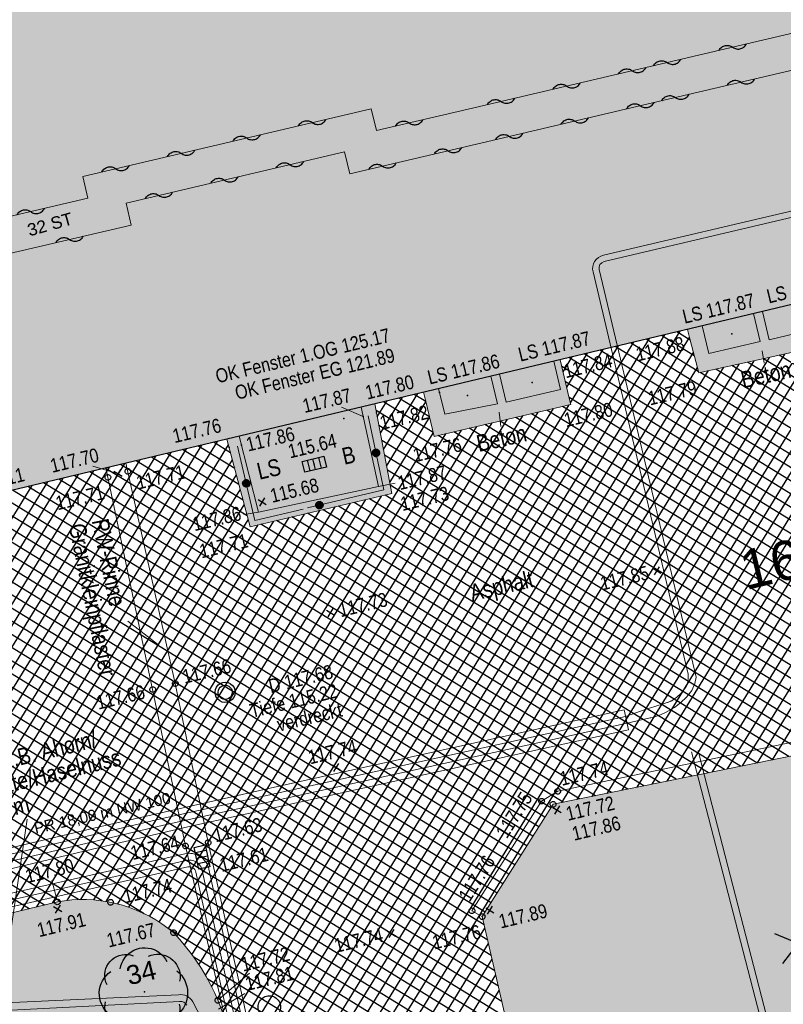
# Model space of a CAD drawing. Header units: metres. Extents: x 311004 to 311786, y 5688269 to 5688759.
# Tile 68 of 96: x 311209 to 311226, y 5688469 to 5688491. Entities that reach past the tile are written whole.
import ezdxf

# ---------------------------------------------------------------- set-up
doc = ezdxf.new("R2010")
doc.units = ezdxf.units.M
for name, pattern in [('2.1440', [1.75, 1.75, 0]), ('2.35', [0]), ('2.611', [0]), ('2.7', [0]), ('2.8', [0])]:
    doc.linetypes.add(name, pattern=pattern)
doc.layers.get('0').update_dxf_attribs({"color": 1, "linetype": 'CONTINUOUS'})
for name, color, linetype in [('Bewuchs_Bäume', 92, 'CONTINUOUS'), ('Bewuchs_Sträucher_ Gebüsch', 1, 'CONTINUOUS'), ('Dächer', 7, 'CONTINUOUS'), ('Einläufe', 161, 'CONTINUOUS'), ('Fernwärme', 202, 'CONTINUOUS'), ('Flurstücke_Grenzpunkte', 51, 'CONTINUOUS'), ('Gebäude', 7, 'CONTINUOUS'), ('Gelände', 92, 'CONTINUOUS'), ('Leitplanken-Geländer', 202, 'CONTINUOUS'), ('Mauern', 32, 'CONTINUOUS'), ('Nummerierung Pflanzen', 7, 'CONTINUOUS'), ('Oberflächen', 7, 'CONTINUOUS'), ('Schraffuren', 7, 'CONTINUOUS'), ('Schächte undefiniert', 7, 'CONTINUOUS'), ('Straße', 7, 'CONTINUOUS'), ('Stromversorgung', 1, 'CONTINUOUS')]:
    doc.layers.add(name, color=color, linetype=linetype)
doc.styles.add('Beschriftung Elektroleitung', font='Arial.ttf', dxfattribs={"width": 0.97})
doc.styles.add('Fernwärme', font='Arial.ttf')
doc.styles.add('Geländehöhe', font='Arial Narrow.ttf')
doc.styles.add('K 10 700 - Flurstücksnummer', font='Arial.ttf')
doc.styles.add('Oberflächenmaterial', font='Arial Narrow.ttf')
doc.styles.add('Sachdaten Baum', font='Arial.ttf')

# ---------------------------------------------------------------- blocks, each defined once
blk = doc.blocks.new('Grenzpunkt')
at = {"color": 0, "lineweight": -2}
blk.add_lwpolyline([(0.433013, -0.25, -0.5773502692), (-0.433013, -0.25, -0.5773502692), (0, 0.5, -0.5773502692)], format="xyb", close=True, dxfattribs=at)
blk = doc.blocks.new('S2.100')
at = {"color": 0, "lineweight": -2}
for points in [[(-0.5, 0.5), (0.5, -0.5)], [(0.5, 0.5), (-0.5, -0.5)]]:
    blk.add_lwpolyline(points, dxfattribs=at)
blk = doc.blocks.new('Einlauf mittig')
at = {"color": 0, "lineweight": -2}
blk.add_lwpolyline([(-0.5, 0.25), (0.5, 0.25), (0.5, -0.25), (-0.5, -0.25)], close=True, dxfattribs=at)
for points in [[(-0.25, 0.25), (-0.25, -0.25)], [(0, -0.25), (0, 0.25)], [(0.25, 0.25), (0.25, -0.25)]]:
    blk.add_lwpolyline(points, dxfattribs=at)
blk.add_point((0, 0), dxfattribs=at)
blk = doc.blocks.new('S2.16')
at = {"color": 0, "lineweight": -2}
for points in [[(0.433013, -0.25, -0.577350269), (-0.433013, -0.25, -0.577350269), (0, 0.5, -0.577350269)], [(0.303109, -0.175, -0.577350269), (-0.303109, -0.175, -0.577350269), (0, 0.35, -0.577350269)]]:
    blk.add_lwpolyline(points, format="xyb", close=True, dxfattribs=at)
blk = doc.blocks.new('Einlauf', base_point=(0, 0.25))
at = {"color": 0, "lineweight": -2}
blk.add_lwpolyline([(-0.5, 0.25), (0.5, 0.25), (0.5, -0.25), (-0.5, -0.25)], close=True, dxfattribs=at)
for points in [[(-0.25, -0.25), (-0.25, 0.25)], [(0, 0.25), (0, -0.25)], [(0.25, 0.25), (0.25, -0.25)]]:
    blk.add_lwpolyline(points, dxfattribs=at)
blk.add_point((0, 0), dxfattribs=at)
blk = doc.blocks.new('S2.17')
at = {"color": 0, "lineweight": -2}
for points in [[(0, 0.375), (0, 0), (0.245, -0.28)], [(0, 0), (0.335, 0.17)], [(-0.23, -0.295), (0, 0), (-0.35, 0.145)]]:
    blk.add_lwpolyline(points, dxfattribs=at)
blk = doc.blocks.new('S2.74', base_point=(0.010657, 0.01036))
at = {"color": 0, "lineweight": -2}
for points in [[(-0.25874, 0.264508), (-0.252041, 0.297084), (-0.241452, 0.328611), (-0.227128, 0.358626), (-0.209278, 0.386688), (-0.188166, 0.412385), (-0.164101, 0.43534), (-0.137436, 0.455216), (-0.108564, 0.471722), (-0.077906, 0.484614), (-0.045914, 0.493704), (-0.013059, 0.498858), (0.02018, 0.5), (0.053312, 0.497114), (0.085852, 0.490242), (0.117322, 0.479484), (0.14726, 0.465001), (0.175226, 0.447002), (0.20081, 0.425754), (0.223637, 0.401566), (0.24337, 0.374796), (0.259722, 0.345835)], [(-0.406145, 0.086604), (-0.41839, 0.115211), (-0.426729, 0.145191), (-0.431012, 0.176012), (-0.431165, 0.20713), (-0.427184, 0.237992), (-0.41914, 0.268052), (-0.407176, 0.296778), (-0.391504, 0.32366), (-0.3724, 0.348224), (-0.350203, 0.370033), (-0.325307, 0.388701), (-0.298153, 0.403898), (-0.26922, 0.415354), (-0.239024, 0.422868), (-0.208096, 0.426304), (-0.176986, 0.425604), (-0.146245, 0.420778), (-0.116416, 0.411914)], [(0.056404, 0.40683), (0.086648, 0.418137), (0.118101, 0.425436), (0.150234, 0.428604), (0.182507, 0.427589), (0.214377, 0.422407), (0.24531, 0.413146), (0.274784, 0.399962), (0.302304, 0.383074), (0.327409, 0.362769), (0.349676, 0.339386), (0.368731, 0.31332), (0.384254, 0.285007), (0.395984, 0.254924), (0.403722, 0.223576), (0.407342, 0.191492), (0.406779, 0.159208), (0.402045, 0.127268)], [(-0.38073, -0.238705), (-0.40627, -0.215832), (-0.428982, -0.19015), (-0.448559, -0.162004), (-0.464736, -0.131776), (-0.477294, -0.099874), (-0.486062, -0.06673), (-0.490925, -0.032792), (-0.491814, 0.001482), (-0.488718, 0.035626), (-0.481678, 0.06918), (-0.470792, 0.10169), (-0.456204, 0.132717), (-0.438112, 0.16184), (-0.416762, 0.188666), (-0.392442, 0.212832), (-0.365482, 0.23401)], [(0.371547, 0.244176), (0.39805, 0.220802), (0.42177, 0.194608), (0.442408, 0.165924), (0.459704, 0.135109), (0.473442, 0.102551), (0.483449, 0.06866), (0.489598, 0.033862), (0.491814, -0.001406), (0.490066, -0.0367), (0.484379, -0.071577), (0.474822, -0.105598), (0.461518, -0.138334), (0.444631, -0.169376), (0.424375, -0.198332), (0.401005, -0.224838), (0.374814, -0.248561), (0.346132, -0.269203)], [(-0.091002, -0.396276), (-0.121614, -0.405814), (-0.153197, -0.41134), (-0.185229, -0.412764), (-0.217178, -0.410059), (-0.248514, -0.403274), (-0.27872, -0.392518), (-0.307294, -0.377971), (-0.333761, -0.359874), (-0.357685, -0.338526), (-0.378668, -0.314283), (-0.396362, -0.287544), (-0.410476, -0.258754), (-0.420772, -0.22839), (-0.427084, -0.196954), (-0.429304, -0.164968), (-0.427397, -0.132961), (-0.421394, -0.101465)], [(0.396962, -0.12688), (0.403056, -0.158524), (0.404926, -0.190696), (0.40254, -0.222833), (0.395939, -0.254376), (0.385239, -0.284773), (0.370626, -0.313495), (0.352355, -0.340041), (0.330744, -0.363946), (0.306172, -0.384796), (0.279066, -0.402225), (0.2499, -0.41593), (0.219182, -0.42567), (0.187447, -0.431278), (0.15525, -0.432654), (0.123154, -0.429776), (0.091716, -0.422692), (0.061486, -0.411526)], [(0.269888, -0.345447), (0.248705, -0.374914), (0.224464, -0.401921), (0.197446, -0.42615), (0.16797, -0.44732), (0.13638, -0.465183), (0.103044, -0.479528), (0.068355, -0.490188), (0.032716, -0.497039), (-0.003453, -0.5), (-0.03973, -0.499037), (-0.075692, -0.49416), (-0.110917, -0.485428), (-0.144992, -0.472943), (-0.177519, -0.45685), (-0.208118, -0.437336), (-0.236429, -0.414632), (-0.262122, -0.389002), (-0.284897, -0.360748), (-0.304486, -0.330198)]]:
    blk.add_lwpolyline(points, dxfattribs=at)
blk.add_point((0.010657, 0.01036), dxfattribs=at)
blk = doc.blocks.new('Grenzpunkt mit Abmarkung')
at = {"color": 0, "lineweight": -2}
blk.add_lwpolyline([(0.433013, -0.25, -0.577350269), (-0.433013, -0.25, -0.577350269), (0, 0.5, -0.577350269)], format="xyb", close=True, dxfattribs=at)
blk = doc.blocks.new('O517')
at = {"layer": 'Flurstücke_Grenzpunkte', "color": 7, "lineweight": 35, "insert": (311226.712781, 5688478.969442), "char_height": 0.875, "attachment_point": 5, "rotation": 13.4999787, "line_spacing_factor": 0.84, "style": 'K 10 700 - Flurstücksnummer'}
blk.add_mtext('1662', dxfattribs=at)
blk = doc.blocks.new('*X72')
at = {"color": 7, "linetype": '2.611', "lineweight": 25, "true_color": 0xffe5e5}
for p, q in [((311222.06977, 5688473.643458), (311229.187924, 5688485.231656)), ((311222.404936, 5688473.711456), (311229.531575, 5688485.313467)), ((311222.740102, 5688473.779455), (311229.875225, 5688485.395279)), ((311223.075268, 5688473.847453), (311230.114158, 5688485.306611)), ((311226.091763, 5688474.459437), (311232.683133, 5688485.190043)), ((311221.399438, 5688473.507462), (311228.500622, 5688485.068033)), ((311221.734604, 5688473.57546), (311228.844273, 5688485.149845)), ((311223.410434, 5688473.915451), (311230.197737, 5688484.965031)), ((311225.421431, 5688474.32344), (311231.999825, 5688485.032921)), ((311225.756597, 5688474.391439), (311232.341479, 5688485.111482)), ((311224.415932, 5688474.119446), (311230.974862, 5688484.797238)), ((311224.751098, 5688474.187444), (311231.316516, 5688484.875799)), ((311225.086265, 5688474.255442), (311231.65817, 5688484.95436)), ((311223.7456, 5688473.983449), (311230.291553, 5688484.640116)), ((311224.080766, 5688474.051448), (311230.633207, 5688484.718677)), ((311214.022532, 5688468.185048), (311223.689521, 5688483.922693)), ((311214.092341, 5688467.821051), (311224.033172, 5688484.004505)), ((311214.167041, 5688467.465017), (311224.24153, 5688483.866063)), ((311224.346945, 5688483.456747), (311223.61664, 5688483.905343)), ((311224.257185, 5688483.80528), (311223.960872, 5688483.987293)), ((311213.722101, 5688469.128887), (311222.658567, 5688483.677257)), ((311213.83676, 5688468.837905), (311223.002218, 5688483.759069)), ((311213.937743, 5688468.524658), (311223.345869, 5688483.840881)), ((311214.914045, 5688463.904674), (311227.038397, 5688483.642853)), ((311214.988745, 5688463.54864), (311227.377296, 5688483.716929)), ((311248.456297, 5688467.76717), (311222.583945, 5688483.659492)), ((311248.377196, 5688468.109156), (311222.928177, 5688483.741443)), ((311224.436704, 5688483.108214), (311223.272409, 5688483.823393)), ((311214.241742, 5688467.108982), (311224.328203, 5688483.52952)), ((311214.764644, 5688464.616743), (311226.3606, 5688483.494703)), ((311214.839345, 5688464.260708), (311226.699498, 5688483.568778)), ((311221.422891, 5688483.098539), (311221.627613, 5688483.431821)), ((311221.50484, 5688482.754305), (311221.971264, 5688483.513633)), ((311221.586789, 5688482.410072), (311222.314916, 5688483.595445)), ((311248.614499, 5688467.083198), (311221.895482, 5688483.495592)), ((311248.535398, 5688467.425184), (311222.239713, 5688483.577542)), ((311247.90259, 5688470.161072), (311226.239001, 5688483.468125)), ((311214.540543, 5688465.684845), (311225.343903, 5688483.272478)), ((311214.615243, 5688465.328811), (311225.682802, 5688483.346553)), ((311214.689944, 5688464.972777), (311226.021701, 5688483.420628)), ((311248.772701, 5688466.399226), (311221.394854, 5688483.216312)), ((311248.6936, 5688466.741212), (311221.55125, 5688483.413642)), ((311248.139893, 5688469.135114), (311225.182137, 5688483.23712)), ((311248.060792, 5688469.4771), (311225.534425, 5688483.314122)), ((311247.981691, 5688469.819086), (311225.886713, 5688483.391123)), ((311214.316442, 5688466.752948), (311224.414875, 5688483.192975)), ((311214.391142, 5688466.396914), (311224.666106, 5688483.124328)), ((311214.465843, 5688466.04088), (311225.005004, 5688483.198403)), ((311248.298095, 5688468.451142), (311224.477561, 5688483.083117)), ((311248.218994, 5688468.793128), (311224.829849, 5688483.160119)), ((311248.851802, 5688466.05724), (311221.476664, 5688482.872662)), ((311217.424179, 5688481.365171), (311218.191124, 5688482.61374)), ((311218.367924, 5688482.435053), (311218.108894, 5688482.594164)), ((311213.59556, 5688469.400526), (311221.557332, 5688482.362116)), ((311217.286249, 5688482.095914), (311217.50382, 5688482.450115)), ((311217.355214, 5688481.730542), (311217.847472, 5688482.531927)), ((311218.528296, 5688481.749748), (311217.420433, 5688482.430263)), ((311217.493144, 5688480.999799), (311218.36981, 5688482.426993)), ((311218.44811, 5688482.0924), (311217.764664, 5688482.512213)), ((311249.010004, 5688465.373267), (311221.409109, 5688482.327363)), ((311248.930903, 5688465.715254), (311221.558474, 5688482.529012)), ((311213.156399, 5688470.118516), (311220.529042, 5688482.121017)), ((311213.311818, 5688469.89389), (311220.871806, 5688482.201384)), ((311213.458464, 5688469.654982), (311221.214569, 5688482.28175)), ((311246.28387, 5688464.407241), (311217.259908, 5688482.235469)), ((311248.705049, 5688464.973794), (311220.717725, 5688482.165257)), ((311249.050931, 5688465.05473), (311221.063417, 5688482.24631)), ((311212.821537, 5688470.528658), (311219.843516, 5688481.960285)), ((311212.992813, 5688470.329846), (311220.186279, 5688482.040651)), ((311246.231404, 5688464.146072), (311217.32255, 5688481.903593)), ((311217.562109, 5688480.634428), (311218.45075, 5688482.081117)), ((311247.667401, 5688464.730986), (311219.680648, 5688481.922098)), ((311248.013283, 5688464.811922), (311220.02634, 5688482.003151)), ((311248.359166, 5688464.892858), (311220.372032, 5688482.084204)), ((311211.987346, 5688471.081192), (311218.53169, 5688481.735241)), ((311212.213176, 5688470.971193), (311218.815226, 5688481.719186)), ((311212.428521, 5688470.844126), (311219.15799, 5688481.799553)), ((311212.633427, 5688470.700064), (311219.500753, 5688481.879919)), ((311246.629753, 5688464.488178), (311218.643571, 5688481.678939)), ((311246.975636, 5688464.569114), (311218.989263, 5688481.759992)), ((311247.321518, 5688464.65005), (311219.334955, 5688481.841045)), ((311206.613366, 5688470.452432), (311213.380018, 5688481.468393)), ((311206.954186, 5688470.529634), (311213.723668, 5688481.550202)), ((311207.295005, 5688470.606836), (311213.969251, 5688481.472361)), ((311214.016653, 5688481.293691), (311213.633863, 5688481.528823)), ((311246.201931, 5688463.870778), (311217.385193, 5688481.571716)), ((311205.931728, 5688470.298029), (311212.692718, 5688481.304773)), ((311206.272547, 5688470.375231), (311213.036368, 5688481.386583)), ((311214.295639, 5688480.242129), (311212.601162, 5688481.282977)), ((311214.202644, 5688480.59265), (311212.945396, 5688481.364926)), ((311214.109649, 5688480.94317), (311213.28963, 5688481.446874)), ((311227.891696, 5688474.824606), (311217.447835, 5688481.23984)), ((311204.909269, 5688470.066424), (311211.661768, 5688481.059343)), ((311205.250089, 5688470.143626), (311212.005418, 5688481.141153)), ((311205.590908, 5688470.220827), (311212.349068, 5688481.222963)), ((311207.636019, 5688470.684354), (311214.05775, 5688481.13879)), ((311223.22398, 5688473.877623), (311211.568461, 5688481.03713)), ((311223.583035, 5688473.950468), (311211.912695, 5688481.119079)), ((311214.388635, 5688479.891608), (311212.256928, 5688481.201028)), ((311203.886811, 5688469.834819), (311210.630817, 5688480.813913)), ((311204.227631, 5688469.91202), (311210.974468, 5688480.895723)), ((311204.56845, 5688469.989222), (311211.318118, 5688480.977533)), ((311207.980555, 5688470.767607), (311214.146248, 5688480.805219)), ((311222.146815, 5688473.659089), (311210.53576, 5688480.791283)), ((311222.50587, 5688473.731934), (311210.879994, 5688480.873232)), ((311222.864925, 5688473.804779), (311211.224227, 5688480.955181)), ((311227.532641, 5688474.751761), (311217.510478, 5688480.907964)), ((311203.201758, 5688469.674857), (311209.943517, 5688480.650293)), ((311203.545657, 5688469.757073), (311210.287167, 5688480.732103)), ((311221.428705, 5688473.513399), (311209.847292, 5688480.627385)), ((311221.78776, 5688473.586244), (311210.191526, 5688480.709334)), ((311227.173586, 5688474.678916), (311217.57312, 5688480.576087)), ((311202.85786, 5688469.592642), (311209.599867, 5688480.568483)), ((311208.325092, 5688470.85086), (311214.234746, 5688480.471648)), ((311220.88512, 5688472.967108), (311208.814591, 5688480.381538)), ((311221.018372, 5688473.178655), (311209.158825, 5688480.463487)), ((311221.151625, 5688473.390201), (311209.503059, 5688480.545436)), ((311220.485364, 5688472.33247), (311207.78189, 5688480.135692)), ((311220.618616, 5688472.544016), (311208.126124, 5688480.217641)), ((311220.751868, 5688472.755562), (311208.470357, 5688480.29959)), ((311208.669628, 5688470.934112), (311214.323245, 5688480.138077)), ((311211.243229, 5688471.30272), (311216.691039, 5688480.171634)), ((311211.502998, 5688471.247974), (311217.03357, 5688480.251624)), ((311211.750781, 5688471.173714), (311217.376102, 5688480.331613)), ((311226.09642, 5688474.460382), (311216.768991, 5688480.189838)), ((311226.455476, 5688474.533227), (311217.115068, 5688480.270655)), ((311226.814531, 5688474.606071), (311217.461144, 5688480.351472)), ((311220.21886, 5688471.909377), (311207.093423, 5688479.971794)), ((311220.352112, 5688472.120924), (311207.437656, 5688480.053743)), ((311210.377462, 5688471.326204), (311215.663444, 5688479.931667)), ((311210.68259, 5688471.345303), (311216.005975, 5688480.011656)), ((311210.970326, 5688471.336084), (311216.348507, 5688480.091645)), ((311225.019255, 5688474.241847), (311215.730762, 5688479.947387)), ((311225.37831, 5688474.314692), (311216.076838, 5688480.028204)), ((311225.737365, 5688474.387537), (311216.422915, 5688480.109021)), ((311219.819103, 5688471.274739), (311206.060721, 5688479.725947)), ((311219.952355, 5688471.486285), (311206.404955, 5688479.807896)), ((311220.085607, 5688471.697831), (311206.749189, 5688479.889845)), ((311209.014164, 5688471.017365), (311214.411743, 5688479.804506)), ((311209.703237, 5688471.183871), (311214.978381, 5688479.771689)), ((311210.047773, 5688471.267123), (311215.320912, 5688479.851678)), ((311223.94209, 5688474.023313), (311214.692532, 5688479.704936)), ((311224.301145, 5688474.096158), (311215.038609, 5688479.785753)), ((311224.6602, 5688474.169003), (311215.384685, 5688479.86657)), ((311219.666315, 5688470.781795), (311205.372254, 5688479.562049)), ((311219.685851, 5688471.063192), (311205.716488, 5688479.643998)), ((311209.358701, 5688471.100618), (311214.635849, 5688479.6917)), ((311219.745285, 5688470.439889), (311205.243117, 5688479.347975)), ((311219.824256, 5688470.097983), (311205.333606, 5688478.998994)), ((311219.903226, 5688469.756078), (311205.424094, 5688478.650013)), ((311219.982196, 5688469.414172), (311205.514583, 5688478.301032)), ((311220.061166, 5688469.072266), (311205.593386, 5688477.959229)), ((311220.140137, 5688468.73036), (311205.670502, 5688477.618462)), ((311220.219107, 5688468.388455), (311205.747618, 5688477.277696)), ((311220.298077, 5688468.046549), (311205.824734, 5688476.936929)), ((311220.377047, 5688467.704643), (311205.90185, 5688476.596162)), ((311220.613958, 5688466.678926), (311205.04741, 5688476.240817)), ((311220.534988, 5688467.020832), (311205.401461, 5688476.316736)), ((311220.456018, 5688467.362737), (311205.755511, 5688476.392655)), ((311212.095295, 5688471.031398), (311203.985259, 5688476.01306)), ((311220.771899, 5688465.995114), (311204.33931, 5688476.088979)), ((311220.692929, 5688466.33702), (311204.69336, 5688476.164898)), ((311210.218131, 5688471.30427), (311202.923108, 5688475.785303)), ((311210.630835, 5688471.344161), (311203.277159, 5688475.861222)), ((311211.153782, 5688471.316333), (311203.631209, 5688475.937141)), ((311209.527845, 5688471.141489), (311202.215008, 5688475.633465)), ((311209.870641, 5688471.224322), (311202.569058, 5688475.709384)), ((311215.063446, 5688463.192606), (311219.682399, 5688470.71216)), ((311220.850869, 5688465.653209), (311212.628162, 5688470.70408)), ((311215.138146, 5688462.836571), (311219.762574, 5688470.365038)), ((311220.929839, 5688465.311303), (311213.198294, 5688470.060473)), ((311215.212846, 5688462.480537), (311219.842749, 5688470.017917)), ((311215.287547, 5688462.124503), (311219.922924, 5688469.670795)), ((311221.00881, 5688464.969397), (311213.499783, 5688469.581884)), ((311215.362247, 5688461.768469), (311220.003099, 5688469.323673)), ((311221.08778, 5688464.627492), (311213.708456, 5688469.160307))]:
    blk.add_line(p, q, dxfattribs=at)
blk = doc.blocks.new('S2.15')
at = {"color": 0, "lineweight": -2}
blk.add_lwpolyline([(0.433013, -0.25, -0.5773502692), (-0.433013, -0.25, -0.5773502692), (0, 0.5, -0.5773502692)], format="xyb", close=True, dxfattribs=at)
for points in [[(0.285, -0.4), (0.345, -0.35), (-0.355, -0.35), (-0.4, -0.3), (0.395, -0.3), (0.425, -0.25), (-0.43, -0.25), (-0.455, -0.2), (0.46, -0.2), (0.475, -0.15), (-0.475, -0.15), (-0.49, -0.1), (0.485, -0.1), (0.495, -0.05), (-0.5, -0.05), (-0.5, 0), (0.5, 0), (0.495, 0.05), (-0.5, 0.05), (-0.485, 0.1), (0.49, 0.1), (0.475, 0.15), (-0.475, 0.15), (-0.455, 0.2), (0.455, 0.2), (0.43, 0.25), (-0.43, 0.25), (-0.4, 0.3), (0.395, 0.3), (0.36, 0.35), (-0.355, 0.35), (-0.295, 0.4), (0.3, 0.4), (0.22, 0.45), (-0.215, 0.45)], [(0.285, -0.4), (-0.29, -0.4), (-0.205, -0.45), (0.2, -0.45)]]:
    blk.add_lwpolyline(points, dxfattribs=at)
blk = doc.blocks.new('Welle')
at = {"color": 0, "lineweight": -2}
blk.add_lwpolyline([(-0.5, 0), (-0.474045, 0.027768), (-0.445026, 0.052315), (-0.413339, 0.073306), (-0.379418, 0.090455), (-0.343727, 0.103526), (-0.306754, 0.11234), (-0.269004, 0.116778), (-0.230996, 0.116778), (-0.193246, 0.11234), (-0.156273, 0.103526), (-0.120582, 0.090455), (-0.086661, 0.073306), (-0.054974, 0.052315), (-0.025955, 0.027768), (0, 0), (0.025955, -0.027768), (0.054974, -0.052315), (0.086661, -0.073306), (0.120582, -0.090455), (0.156273, -0.103526), (0.193246, -0.11234), (0.230996, -0.116778), (0.269004, -0.116778), (0.306754, -0.11234), (0.343727, -0.103526), (0.379418, -0.090455), (0.413339, -0.073306), (0.445026, -0.052315), (0.474045, -0.027768), (0.5, 0)], dxfattribs=at)

msp = doc.modelspace()

# ---------------------------------------------------------------- hatches: boundary and pattern name
at = {"layer": 'Gebäude', "lineweight": 25, "true_color": 0xa6a6a6}
msp.add_hatch(color=253, dxfattribs=at).paths.add_polyline_path([(311243.568, 5688488.655), (311205.036, 5688479.482), (311201.496, 5688494.465), (311240.105, 5688503.492), (311242.793, 5688491.944)], flags=0)
at = {"layer": 'Mauern', "lineweight": 13}
msp.add_hatch(color=9, dxfattribs=at).paths.add_polyline_path([(311217.231624, 5688482.385313), (311217.609, 5688480.386), (311214.453, 5688479.649), (311213.935237, 5688481.600569), (311214.207151, 5688481.665301), (311214.636, 5688479.976), (311217.316, 5688480.544), (311216.927455, 5688482.312902)], flags=0)
at = {"layer": 'Schraffuren', "lineweight": 25, "true_color": 0xffe5e5}
for points in [[(311227.247339, 5688484.76967), (311227.492, 5688483.742), (311224.445, 5688483.076), (311224.257, 5688483.806), (311224.195897, 5688484.043245)], [(311221.358785, 5688483.367822), (311221.596045, 5688482.371193), (311218.55, 5688481.657), (311218.367, 5688482.439), (311218.318196, 5688482.643992)], [(311216.927455, 5688482.312902), (311217.316, 5688480.544), (311214.636, 5688479.976), (311214.207151, 5688481.665301)]]:
    msp.add_hatch(color=7, dxfattribs=at).paths.add_polyline_path(points, flags=0)
at = {"layer": 'Schraffuren', "lineweight": 25, "true_color": 0xf0fff0}
for points in [[(311234.008, 5688457.524), (311234.127662, 5688457.546522), (311236.177, 5688448.456), (311234.591, 5688445.973), (311232.996, 5688445.698), (311228.99, 5688444.839, -0.093681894), (311226.596, 5688444.697, -0.207248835), (311225.355, 5688445.861), (311223.725, 5688453.166), (311222.003, 5688460.665), (311219.624, 5688470.965), (311221.2, 5688473.467), (311227.938, 5688474.834), (311230.542, 5688473.236), (311232.398, 5688465.169), (311232.535153, 5688464.565448), (311232.41, 5688464.516), (311231.309, 5688464.081), (311232.956, 5688457.326)], [(311186.9, 5688465.84), (311187.01, 5688465.876), (311191.022, 5688466.805), (311192.168, 5688461.986), (311191.968, 5688461.607), (311192.743, 5688458.262), (311197.929, 5688459.484), (311197.183, 5688462.878), (311197.11, 5688463.163), (311200.857, 5688464.068), (311204.738, 5688464.942), (311203.583, 5688469.766), (311207.618, 5688470.68), (311210.159, 5688471.294, -0.223761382), (311212.747, 5688470.609, -0.15176893), (311214.072, 5688467.918), (311215.804, 5688459.663), (311215.55, 5688460.139), (311213.822, 5688459.786), (311214.023, 5688458.693), (311215.758, 5688459.049), (311215.55, 5688460.139), (311215.804, 5688459.663), (311217.346, 5688452.434), (311217.629, 5688452.454), (311218.679, 5688446.271, -0.143446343), (311218.297, 5688443.964, -0.387981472), (311214.44, 5688442.797, -0.032876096), (311207.564, 5688446.036), (311203.64, 5688448.503), (311199.021, 5688451.523), (311194.615, 5688454.583), (311191.975, 5688456.567), (311189.867, 5688458.623, -0.108334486), (311187.588, 5688462.991)]]:
    msp.add_hatch(color=7, dxfattribs=at).paths.add_polyline_path(points, flags=0)

# ---------------------------------------------------------------- linework, layer by layer
at = {"layer": 'Dächer', "color": 7, "true_color": 0xffffff}
for p in [(311218.674, 5688482.637, 125.17), (311216.544, 5688482.061, 121.889)]:
    msp.add_point(p, dxfattribs=at)
at = {"layer": 'Fernwärme', "lineweight": 18}
for p, q in [((311223.012, 5688489.815), (311228.464, 5688491.092)), ((311223.012, 5688489.815), (311228.464, 5688491.092)), ((311223.195, 5688489.037), (311229.427, 5688490.496)), ((311223.195, 5688489.037), (311229.427, 5688490.496)), ((311219.313, 5688488.949), (311223.012, 5688489.815)), ((311219.313, 5688488.949), (311223.012, 5688489.815)), ((311210.727, 5688487.451), (311217.153, 5688488.957)), ((311210.727, 5688487.451), (311217.153, 5688488.957)), ((311217.153, 5688488.957), (311217.267, 5688488.47)), ((311217.153, 5688488.957), (311217.267, 5688488.47)), ((311217.267, 5688488.47), (311219.313, 5688488.949)), ((311217.267, 5688488.47), (311219.313, 5688488.949)), ((311219.495, 5688488.17), (311223.195, 5688489.037)), ((311219.495, 5688488.17), (311223.195, 5688489.037)), ((311216.672, 5688487.509), (311219.495, 5688488.17)), ((311216.672, 5688487.509), (311219.495, 5688488.17)), ((311211.69, 5688486.855), (311216.557, 5688487.996)), ((311211.69, 5688486.855), (311216.557, 5688487.996)), ((311216.557, 5688487.996), (311216.672, 5688487.509)), ((311216.557, 5688487.996), (311216.672, 5688487.509)), ((311210.841, 5688486.964), (311210.727, 5688487.451)), ((311210.841, 5688486.964), (311210.727, 5688487.451)), ((311207.375, 5688486.152), (311210.841, 5688486.964)), ((311207.375, 5688486.152), (311210.841, 5688486.964)), ((311211.804, 5688486.368), (311211.69, 5688486.855)), ((311211.804, 5688486.368), (311211.69, 5688486.855)), ((311206.779, 5688485.192), (311211.804, 5688486.368)), ((311206.779, 5688485.192), (311211.804, 5688486.368))]:
    msp.add_line(p, q, dxfattribs=at)
at = {"layer": 'Gebäude', "color": 7, "linetype": '2.7', "lineweight": 25}
msp.add_line((311243.568, 5688488.655), (311205.036, 5688479.482, 117.938), dxfattribs=at)
at = {"layer": 'Gelände', "color": 7, "linetype": 'Continuous', "lineweight": 18}
for p, q in [((311216.487739, 5688482.30814, 117.868), (311216.974, 5688482.101, 117.868)), ((311210.947914, 5688480.996043, 117.698), (311211.511, 5688480.829, 117.698)), ((311217.685993, 5688480.619044, 117.869), (311217.316, 5688480.544, 117.869)), ((311214.315592, 5688479.92278, 117.864), (311214.636, 5688479.976, 117.864)), ((311210.039354, 5688471.771455, 117.797), (311210.143808, 5688471.354623, 117.797)), ((311214.441116, 5688469.709497, 117.72), (311213.78137, 5688469.141763, 117.72)), ((311214.33713, 5688469.254487, 117.813), (311213.746, 5688468.902, 117.813))]:
    msp.add_line(p, q, dxfattribs=at)
at = {"layer": 'Leitplanken-Geländer', "color": 7, "linetype": '2.1440', "lineweight": 18}
for p, q in [((311217.082, 5688482.12, 117.864), (311217.433, 5688480.47, 117.864)), ((311214.558, 5688479.788, 117.862), (311214.175, 5688481.44, 117.865)), ((311217.433, 5688480.47, 117.864), (311214.558, 5688479.788, 117.862))]:
    msp.add_line(p, q, dxfattribs=at)
at = {"layer": 'Mauern', "color": 7, "linetype": '2.8', "lineweight": 13}
for p, q in [((311217.609, 5688480.386, 117.729), (311217.231624, 5688482.385313)), ((311216.927455, 5688482.312902), (311217.316, 5688480.544, 117.869)), ((311213.935237, 5688481.600569), (311214.453, 5688479.649, 117.706)), ((311214.636, 5688479.976, 117.864), (311214.207151, 5688481.665301)), ((311214.453, 5688479.649, 117.706), (311217.609, 5688480.386, 117.729)), ((311217.316, 5688480.544, 117.869), (311214.636, 5688479.976, 117.864))]:
    msp.add_line(p, q, dxfattribs=at)
at = {"layer": 'Mauern', "color": 7, "true_color": 0xffffff}
for p in [(311217.27, 5688482.182, 117.797), (311216.974, 5688482.101, 117.868), (311214.258, 5688481.465, 117.857), (311213.985, 5688481.413, 117.756)]:
    msp.add_point(p, dxfattribs=at)
at = {"layer": 'Oberflächen', "color": 7, "linetype": 'Continuous', "lineweight": 18}
for p, q in [((311225.905155, 5688483.289409), (311225.85614, 5688483.562942)), ((311220.034917, 5688481.878583), (311220.002144, 5688482.203577)), ((311211.730558, 5688477.544113), (311212.391603, 5688477.034391)), ((311209.490009, 5688473.139889), (311209.019422, 5688469.946041))]:
    msp.add_line(p, q, dxfattribs=at)
at = {"layer": 'Schächte undefiniert', "color": 7, "linetype": '2.8', "lineweight": 13}
for p, q in [((311225.817, 5688483.77, 117.842), (311225.668501, 5688484.393814)), ((311226.014, 5688483.813, 117.84), (311225.864623, 5688484.440506)), ((311224.669, 5688483.51, 117.872), (311224.523495, 5688484.12123)), ((311227.203, 5688484.094, 117.827), (311226.014, 5688483.813, 117.84)), ((311224.257, 5688483.806, 117.876), (311224.195897, 5688484.043245)), ((311224.257, 5688483.806, 117.876), (311224.445, 5688483.076, 117.794)), ((311224.445, 5688483.076, 117.794), (311227.492, 5688483.742, 117.768)), ((311225.817, 5688483.77, 117.842), (311224.669, 5688483.51, 117.872)), ((311221.366, 5688482.702, 117.871), (311221.215598, 5688483.333741)), ((311221.563, 5688482.51, 117.795), (311221.358785, 5688483.367822)), ((311219.96, 5688482.386, 117.862), (311219.813814, 5688483.000031)), ((311220.159, 5688482.419, 117.858), (311220.009593, 5688483.046637)), ((311218.367, 5688482.439, 117.817), (311218.318196, 5688482.643992)), ((311218.788, 5688482.153, 117.848), (311218.652185, 5688482.7235)), ((311220.159, 5688482.419, 117.858), (311221.366, 5688482.702, 117.871)), ((311218.55, 5688481.657, 117.763), (311218.367, 5688482.439, 117.817)), ((311218.55, 5688481.657, 117.763), (311221.596045, 5688482.371193)), ((311218.788, 5688482.153, 117.848), (311219.96, 5688482.386, 117.862)), ((311221.563, 5688482.51, 117.795), (311221.596045, 5688482.371193))]:
    msp.add_line(p, q, dxfattribs=at)
at = {"layer": 'Schächte undefiniert', "color": 7, "true_color": 0xffffff}
for p in [(311225.182, 5688483.943, 117.869), (311221.475, 5688483.153, 117.839), (311220.732, 5688482.857, 117.873), (311219.294, 5688482.571, 117.861)]:
    msp.add_point(p, dxfattribs=at)
at = {"layer": 'Straße', "color": 7, "linetype": '2.35', "lineweight": 18}
for p, q in [((311211.687951, 5688481.065576), (311212.786, 5688476.155, 117.657)), ((311212.282, 5688476.023, 117.665), (311211.241463, 5688480.959284)), ((311213.013, 5688472.539, 117.642), (311212.282, 5688476.023, 117.665)), ((311212.786, 5688476.155, 117.657), (311213.518, 5688472.614, 117.628)), ((311221.304, 5688473.757, 117.735), (311227.842, 5688475.123, 117.754)), ((311221.2, 5688473.467, 117.721), (311227.938, 5688474.834, 117.709)), ((311220.945, 5688473.537, 117.749), (311221.304, 5688473.757, 117.735)), ((311219.395, 5688471.096, 117.76), (311220.945, 5688473.537, 117.749)), ((311221.2, 5688473.467, 117.721), (311219.624, 5688470.965, 117.758)), ((311213.013, 5688472.539, 117.642), (311214.072, 5688467.918, 117.751)), ((311213.518, 5688472.614, 117.628), (311214.417, 5688468.554, 117.714)), ((311207.618, 5688470.68, 117.932), (311210.159, 5688471.294, 117.797)), ((311219.395, 5688471.096, 117.76), (311219.624, 5688470.965, 117.758)), ((311222.003, 5688460.665, 117.862), (311219.624, 5688470.965, 117.758))]:
    msp.add_line(p, q, dxfattribs=at)
for points in [[(311210.159, 5688471.294, 117.797), (311210.319699, 5688471.319212, 117.789588), (311210.481487, 5688471.336071, 117.782176), (311210.643931, 5688471.34453, 117.774765), (311210.806596, 5688471.344568, 117.767353), (311210.969044, 5688471.336184, 117.759941), (311211.13084, 5688471.319401, 117.752529), (311211.291551, 5688471.294264, 117.745118), (311211.450744, 5688471.26084, 117.737706), (311211.607993, 5688471.219218, 117.730294), (311211.762877, 5688471.169512, 117.722882), (311211.91498, 5688471.111853, 117.715471), (311212.063893, 5688471.046396, 117.708059), (311212.209217, 5688470.973318, 117.700647), (311212.350564, 5688470.892813, 117.693235), (311212.487552, 5688470.805099, 117.685824), (311212.619816, 5688470.71041, 117.678412), (311212.747, 5688470.609, 117.671)], [(311212.747, 5688470.609, 117.671), (311212.883691, 5688470.458904, 117.676333), (311213.014246, 5688470.30344, 117.681667), (311213.138452, 5688470.142859, 117.687), (311213.25611, 5688469.97742, 117.692333), (311213.36703, 5688469.80739, 117.697667), (311213.471033, 5688469.633044, 117.703), (311213.567952, 5688469.454662, 117.708333), (311213.657629, 5688469.272532, 117.713667), (311213.739921, 5688469.086948, 117.719), (311213.814695, 5688468.898209, 117.724333), (311213.881829, 5688468.70662, 117.729667), (311213.941217, 5688468.512489, 117.735), (311213.992761, 5688468.316131, 117.740333), (311214.036379, 5688468.117861, 117.745667), (311214.072, 5688467.918, 117.751)]]:
    msp.add_polyline3d(points, dxfattribs=at)
at = {"layer": 'Stromversorgung', "color": 134, "linetype": '2.8', "lineweight": 13}
for p, q in [((311239.873, 5688489.835), (311222.322, 5688485.693)), ((311239.907, 5688489.688), (311222.337, 5688485.554)), ((311222.091, 5688485.325), (311224.197, 5688476.428)), ((311222.228, 5688485.375), (311224.389, 5688476.3)), ((311224.197, 5688476.428), (311224.20112, 5688476.41043)), ((311224.20112, 5688476.41043), (311224.204076, 5688476.392601)), ((311224.200733, 5688476.19204), (311224.196518, 5688476.174186)), ((311224.203769, 5688476.21011), (311224.200733, 5688476.19204)), ((311224.206819, 5688476.228259), (311224.203769, 5688476.21011)), ((311224.204076, 5688476.392601), (311224.207052, 5688476.374655)), ((311224.208666, 5688476.246545), (311224.206819, 5688476.228259)), ((311224.207052, 5688476.374655), (311224.208835, 5688476.356524)), ((311224.210518, 5688476.264872), (311224.208666, 5688476.246545)), ((311224.208835, 5688476.356524), (311224.210627, 5688476.338312)), ((311224.211154, 5688476.283254), (311224.210518, 5688476.264872)), ((311224.210627, 5688476.338312), (311224.211208, 5688476.319995)), ((311224.21179, 5688476.301637), (311224.211154, 5688476.283254)), ((311224.211208, 5688476.319995), (311224.21179, 5688476.301637)), ((311224.389, 5688476.3), (311224.358, 5688476.155)), ((311224.116, 5688476.022), (311224.062, 5688475.952)), ((311224.121461, 5688476.028702), (311224.116, 5688476.022)), ((311224.126675, 5688476.035568), (311224.121461, 5688476.028702)), ((311224.131897, 5688476.042445), (311224.126675, 5688476.035568)), ((311224.136867, 5688476.049481), (311224.131897, 5688476.042445)), ((311224.141841, 5688476.056524), (311224.136867, 5688476.049481)), ((311224.146558, 5688476.063719), (311224.141841, 5688476.056524)), ((311224.151277, 5688476.070917), (311224.146558, 5688476.063719)), ((311224.155733, 5688476.078259), (311224.151277, 5688476.070917)), ((311224.160188, 5688476.085602), (311224.155733, 5688476.078259)), ((311224.164376, 5688476.093081), (311224.160188, 5688476.085602)), ((311224.168562, 5688476.100557), (311224.164376, 5688476.093081)), ((311224.172476, 5688476.108161), (311224.168562, 5688476.100557)), ((311224.176386, 5688476.115758), (311224.172476, 5688476.108161)), ((311224.29, 5688475.999), (311224.173, 5688475.851)), ((311224.18002, 5688476.123476), (311224.176386, 5688476.115758)), ((311224.183649, 5688476.131181), (311224.18002, 5688476.123476)), ((311224.187, 5688476.139), (311224.183649, 5688476.131181)), ((311224.192332, 5688476.156449), (311224.187, 5688476.139)), ((311224.196518, 5688476.174186), (311224.192332, 5688476.156449)), ((311224.358, 5688476.155), (311224.29, 5688475.999)), ((311223.787635, 5688475.748423), (311223.776158, 5688475.743787)), ((311223.799135, 5688475.753068), (311223.787635, 5688475.748423)), ((311223.810405, 5688475.758229), (311223.799135, 5688475.753068)), ((311223.821687, 5688475.763395), (311223.810405, 5688475.758229)), ((311223.832715, 5688475.769066), (311223.821687, 5688475.763395)), ((311223.843743, 5688475.774737), (311223.832715, 5688475.769066)), ((311223.854494, 5688475.780903), (311223.843743, 5688475.774737)), ((311223.865233, 5688475.787062), (311223.854494, 5688475.780903)), ((311223.875675, 5688475.793701), (311223.865233, 5688475.787062)), ((311223.886095, 5688475.800326), (311223.875675, 5688475.793701)), ((311223.896196, 5688475.807416), (311223.886095, 5688475.800326)), ((311223.906267, 5688475.814484), (311223.896196, 5688475.807416)), ((311223.916, 5688475.822), (311223.906267, 5688475.814484)), ((311223.947, 5688475.847), (311223.916, 5688475.822)), ((311224.062, 5688475.952), (311223.947, 5688475.847)), ((311224.173, 5688475.851), (311224.045, 5688475.732)), ((311223.274, 5688475.584), (311222.818, 5688475.421)), ((311223.466, 5688475.645), (311223.274, 5688475.584)), ((311223.698, 5688475.719), (311223.466, 5688475.645)), ((311223.741, 5688475.732), (311223.698, 5688475.719)), ((311223.905, 5688475.624), (311223.702, 5688475.508)), ((311223.752828, 5688475.735573), (311223.741, 5688475.732)), ((311223.764475, 5688475.739674), (311223.752828, 5688475.735573)), ((311223.776158, 5688475.743787), (311223.764475, 5688475.739674)), ((311224.045, 5688475.732), (311223.905, 5688475.624)), ((311222.818, 5688475.421), (311212.493, 5688473.152)), ((311223.365, 5688475.39), (311222.85, 5688475.274)), ((311223.376, 5688475.393), (311223.365, 5688475.39)), ((311223.431, 5688475.41), (311223.376, 5688475.393)), ((311223.504, 5688475.43), (311223.431, 5688475.41)), ((311223.594, 5688475.461), (311223.504, 5688475.43)), ((311223.702, 5688475.508), (311223.594, 5688475.461)), ((311222.85, 5688475.274), (311212.526, 5688473.005)), ((311224.43, 5688474.669), (311224.517, 5688474.333)), ((311224.285, 5688474.632), (311228.456, 5688458.503)), ((311224.517, 5688474.333), (311228.602, 5688458.539)), ((311212.493, 5688473.152), (311204.993, 5688471.381)), ((311212.526, 5688473.005), (311205.052, 5688471.24)), ((311194.38, 5688468.157), (311212.996, 5688472.365)), ((311194.412, 5688468.011), (311213.029, 5688472.218)), ((311194.444, 5688467.865), (311213.062, 5688472.073)), ((311213.029, 5688472.218), (311213.055834, 5688472.224027)), ((311213.055834, 5688472.224027), (311213.083343, 5688472.225051)), ((311213.083343, 5688472.225051), (311213.112526, 5688472.226137)), ((311213.112526, 5688472.226137), (311213.141397, 5688472.221559)), ((311213.141397, 5688472.221559), (311213.171489, 5688472.216787)), ((311213.171489, 5688472.216787), (311213.200034, 5688472.206057)), ((311213.200034, 5688472.206057), (311213.229196, 5688472.195095)), ((311213.229196, 5688472.195095), (311213.255512, 5688472.178383)), ((311213.255512, 5688472.178383), (311213.281827, 5688472.16167)), ((311213.281827, 5688472.16167), (311213.304171, 5688472.13992)), ((311213.304171, 5688472.13992), (311213.326042, 5688472.11863)), ((311213.326042, 5688472.11863), (311213.3432, 5688472.093394)), ((311213.3432, 5688472.093394), (311213.359662, 5688472.069182)), ((311213.359662, 5688472.069182), (311213.371148, 5688472.042267)), ((311213.371148, 5688472.042267), (311213.381974, 5688472.016896)), ((311213.536, 5688472.022), (311215.045, 5688465.19)), ((311213.242, 5688471.959), (311214.751, 5688465.125)), ((311213.381974, 5688472.016896), (311213.388, 5688471.99)), ((311213.388, 5688471.99), (311214.898, 5688465.158)), ((311212.86, 5688469.226), (311202.787, 5688468.752)), ((311202.723, 5688468.566), (311212.879, 5688469.072)), ((311214.103, 5688467.291), (311213.174, 5688469.069))]:
    msp.add_line(p, q, dxfattribs=at)
at = {"layer": 'Stromversorgung', "color": 7, "linetype": '2.8', "lineweight": 13}
for p, q in [((311215.131, 5688473.882), (311222.784, 5688475.572)), ((311222.784, 5688475.572), (311222.883, 5688475.126)), ((311222.883, 5688475.126), (311216.7, 5688473.766)), ((311211.253, 5688473.006), (311215.131, 5688473.882)), ((311216.7, 5688473.766), (311213.068, 5688472.966)), ((311205.064, 5688471.534), (311211.253, 5688473.006)), ((311213.068, 5688472.966), (311210.975, 5688472.477)), ((311210.975, 5688472.477), (311205.174, 5688471.085))]:
    msp.add_line(p, q, dxfattribs=at)
at = {"layer": 'Stromversorgung', "color": 134, "linetype": '2.8', "lineweight": 13}
for centre, radius, start, end in [((311222.382378, 5688485.398599), 0.300529, 101.5898603, 194.175725), ((311222.373903, 5688485.408841), 0.149776, 104.2637744, 193.0585322), ((311213.09561, 5688471.925247), 0.450893, 12.3908874, 102.7628963), ((311213.095285, 5688471.926449), 0.150283, 12.509196, 102.7959169), ((311212.9082, 5688468.929899), 0.299998, 27.6243038, 99.2455939), ((311212.910364, 5688468.924827), 0.150478, 27.367098, 102.0301447)]:
    msp.add_arc(centre, radius, start, end, dxfattribs=at)

# ---------------------------------------------------------------- block references
at = {"layer": 'Bewuchs_Bäume', "color": 94, "true_color": 0x009900, "xscale": 2, "yscale": 2}
msp.add_blockref('S2.74', (311212.099, 5688469.293, 117.784), dxfattribs=at)
at = {"layer": 'Bewuchs_Sträucher_ Gebüsch', "color": 94, "true_color": 0x009900, "xscale": 1.5, "yscale": 1.5}
msp.add_blockref('S2.17', (311226.663, 5688470.366, 117.863), dxfattribs=at)
at = {"layer": 'Einläufe', "color": 160, "true_color": 0x3354ff, "xscale": 0.5, "yscale": 0.5}
for name, p, rotation in [('Einlauf', (311215.912, 5688480.92, 115.637), 193.600021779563), ('Einlauf mittig', (311213.382, 5688472.291, 117.609), 282.485467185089)]:
    msp.add_blockref(name, p, dxfattribs=dict(at, rotation=rotation))
at = {"layer": 'Fernwärme', "color": 34, "true_color": 0x994c00, "xscale": 0.625, "yscale": 0.625}
for p, rotation in [((311225.202709, 5688490.328121), 13.182516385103), ((311223.742236, 5688489.98604), 13.182516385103), ((311222.96427, 5688489.803826), 13.176615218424), ((311221.503762, 5688489.461895), 13.176615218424), ((311225.385764, 5688489.549889), 13.176447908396), ((311223.925255, 5688489.207963), 13.176447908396), ((311220.043254, 5688489.119965), 13.176615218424), ((311223.146102, 5688489.025542), 13.187858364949), ((311215.838502, 5688488.648934), 13.189818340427), ((311217.997254, 5688488.640964), 13.176507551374), ((311221.685661, 5688488.683325), 13.187858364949), ((311220.22522, 5688488.341108), 13.187858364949), ((311214.378073, 5688488.306667), 13.189818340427), ((311212.917644, 5688487.9644), 13.189818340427), ((311218.862747, 5688488.021959), 13.178284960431), ((311215.341012, 5688487.710929), 13.193923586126), ((311217.402249, 5688487.679986), 13.178284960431), ((311211.457215, 5688487.622133), 13.189818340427), ((311213.880607, 5688487.368557), 13.193923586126), ((311212.420202, 5688487.026186), 13.193923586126), ((311209.565685, 5688486.665225), 13.185224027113), ((311210.430341, 5688486.046523), 13.171863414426)]:
    msp.add_blockref('Welle', p, dxfattribs=dict(at, rotation=rotation))
at = {"layer": 'Flurstücke_Grenzpunkte', "color": 7, "true_color": 0xffffff}
msp.add_blockref('O517', (0, 0), dxfattribs=at)
at = {"layer": 'Flurstücke_Grenzpunkte', "color": 8, "xscale": 0.5, "yscale": 0.5}
msp.add_blockref('Grenzpunkt mit Abmarkung', (311214.881, 5688468.954), dxfattribs=at)
at = {"layer": 'Gelände', "color": 94, "true_color": 0x009900, "xscale": 0.15, "yscale": 0.15, "rotation": 13.499999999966}
for p in [(311211.511, 5688480.829, 117.698), (311214.719, 5688480.198, 115.675), (311223.512, 5688478.668, 117.853), (311216.242, 5688477.735, 117.731), (311216.369, 5688474.289, 117.741), (311221.288, 5688473.341, 117.862), (311210.165, 5688471.133, 117.908), (311219.792, 5688471.108, 117.894), (311217.601, 5688470.589, 117.741)]:
    msp.add_blockref('S2.100', p, dxfattribs=at)
at = {"layer": 'Leitplanken-Geländer', "color": 7, "xscale": 0.1625, "yscale": 0.1625}
for p, rotation in [((311217.2575, 5688481.295, 117.864), 282.009357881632), ((311214.3665, 5688480.614, 117.8635), 103.052862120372), ((311215.9955, 5688480.129, 117.863), 193.344889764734)]:
    msp.add_blockref('S2.15', p, dxfattribs=dict(at, rotation=rotation))
at = {"layer": 'Schraffuren', "color": 7, "true_color": 0xffffff}
msp.add_blockref('*X72', (0, 0), dxfattribs=at)
at = {"layer": 'Schächte undefiniert', "color": 7, "xscale": 0.45, "yscale": 0.45, "rotation": 13.499999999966}
msp.add_blockref('S2.16', (311213.897, 5688475.961, 117.675), dxfattribs=at)
at = {"layer": 'Straße', "color": 7, "xscale": 0.125, "yscale": 0.125, "rotation": 13.499999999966}
for p in [(311211.286, 5688480.748, 117.712), (311211.729, 5688480.882, 117.707), (311212.786, 5688476.155, 117.657), (311212.282, 5688476.023, 117.665), (311221.304, 5688473.757, 117.735), (311220.945, 5688473.537, 117.749), (311221.2, 5688473.467, 117.721), (311213.518, 5688472.614, 117.628), (311213.013, 5688472.539, 117.642), (311210.159, 5688471.294, 117.797), (311211.345, 5688471.284, 117.737), (311219.395, 5688471.096, 117.76), (311219.624, 5688470.965, 117.758), (311212.747, 5688470.609, 117.671), (311213.734, 5688469.101, 117.72)]:
    msp.add_blockref('Grenzpunkt', p, dxfattribs=at)

# ---------------------------------------------------------------- texts
at = {"layer": 'Dächer', "color": 7, "lineweight": 18, "char_height": 0.3125, "rotation": 13.5181837, "line_spacing_factor": 0.84, "style": 'Geländehöhe'}
for s, insert, attachment_point in [('OK Fenster 1.OG 125.17', (311217.5971, 5688483.766441, 125.17), 9), ('OK Fenster EG 121.89', (311215.931139, 5688482.894798, 121.889), 8), ('OK Attika 126.11', (311206.822026, 5688480.034272, 126.106), 7)]:
    msp.add_mtext(s, dxfattribs=dict(at, insert=insert, attachment_point=attachment_point))
at = {"layer": 'Fernwärme', "color": 34, "lineweight": 18, "true_color": 0x994c00, "insert": (311209.539382, 5688486.109747), "char_height": 0.275, "attachment_point": 7, "rotation": 15.5345295, "line_spacing_factor": 0.84, "style": 'Fernwärme'}
msp.add_mtext('32 ST', dxfattribs=at)
at = {"layer": 'Flurstücke_Grenzpunkte', "color": 7, "lineweight": 35, "insert": (311226.712781, 5688478.969442), "char_height": 0.875, "attachment_point": 5, "rotation": 13.4999787, "line_spacing_factor": 0.84, "style": 'K 10 700 - Flurstücksnummer'}
msp.add_mtext('1662', dxfattribs=at)
at = {"layer": 'Gelände', "color": 7, "lineweight": 18, "char_height": 0.3125, "line_spacing_factor": 0.84, "style": 'Geländehöhe'}
for s, insert, attachment_point, rotation in [('117.88', (311224.117979, 5688483.734121, 117.876), 6, 13.5181837), ('117.84', (311221.446368, 5688483.104208, 117.839), 4, 13.5181837), ('117.80', (311217.065246, 5688482.474734, 117.797), 7, 13.5181837), ('117.79', (311224.426486, 5688482.599182, 117.794), 9, 13.5181837), ('117.87', (311216.730835, 5688482.430865, 117.868), 9, 13.5181837), ('117.82', (311218.378216, 5688482.363144, 117.817), 3, 13.5181837), ('117.80', (311221.41683, 5688482.168856, 117.795), 1, 13.5181837), ('117.76', (311213.835602, 5688481.760564, 117.756), 9, 13.5181837), ('117.86', (311214.372119, 5688481.470792, 117.857), 4, 13.5181837), ('115.64', (311216.407194, 5688481.420158, 115.637), 9, 13.5181837), ('117.70', (311211.109713, 5688481.099223, 117.698), 9, 13.5181837), ('117.76', (311218.584479, 5688481.513586, 117.763), 2, 13.5181837), ('117.71', (311211.888433, 5688480.778615, 117.707), 1, 13.5181837), ('117.87', (311217.751974, 5688480.611971, 117.869), 4, 13.5181837), ('115.68', (311214.944837, 5688480.174977, 115.675), 7, 13.5181837), ('117.73', (311217.771646, 5688480.299978, 117.729), 1, 13.5181837), ('117.71', (311211.157605, 5688480.573932, 117.712), 3, 13.5181837), ('117.86', (311214.280955, 5688479.79948, 117.864), 9, 13.5181837), ('117.71', (311214.432325, 5688479.198489, 117.706), 9, 13.5181837), ('117.85', (311223.324524, 5688478.632374, 117.853), 6, 13.5181837), ('117.73', (311216.436459, 5688477.781751, 117.731), 4, 13.5181837), ('117.66', (311212.991822, 5688476.146688, 117.657), 7, 13.5181837), ('117.66', (311212.099695, 5688475.979171, 117.665), 6, 13.5181837), ('117.74', (311216.322249, 5688474.483459, 117.741), 8, 13.5181837), ('117.74', (311221.397042, 5688473.876923, 117.735), 7, 13.5181837), ('117.75', (311220.760875, 5688473.607734, 117.749), 9, 57.5850515), ('117.72', (311221.459045, 5688473.401614, 117.721), 1, 13.5181837), ('117.63', (311213.683863, 5688472.614854, 117.628), 7, 13.5181837), ('117.86', (311221.594427, 5688472.957523, 117.862), 1, 13.5181837), ('117.64', (311212.900503, 5688472.475538, 117.642), 9, 13.5181837), ('117.61', (311213.745505, 5688472.263824, 117.609), 1, 13.5181837), ('117.76', (311219.343593, 5688471.270681, 117.76), 7, 57.5850515), ('117.80', (311210.022703, 5688471.831733, 117.797), 8, 13.5181837), ('117.74', (311211.633039, 5688471.411555, 117.737), 4, 13.5181837), ('117.89', (311219.962729, 5688471.003449, 117.894), 1, 13.5181837), ('117.91', (311210.211751, 5688470.938541, 117.908), 2, 13.5181837), ('117.67', (311212.368425, 5688470.527576, 117.671), 9, 13.5181837), ('117.74', (311217.401327, 5688470.567429, 117.741), 6, 13.5181837), ('117.76', (311219.54644, 5688470.792073, 117.758), 3, 13.5181837), ('117.72', (311214.296265, 5688469.738953, 117.72), 7, 13.5181837), ('117.81', (311214.389154, 5688469.305471, 117.813), 7, 13.5181837)]:
    msp.add_mtext(s, dxfattribs=dict(at, insert=insert, attachment_point=attachment_point, rotation=rotation))
at = {"layer": 'Nummerierung Pflanzen', "color": 7, "lineweight": 25, "insert": (311212.076587, 5688469.506386, 117.784), "char_height": 0.425, "attachment_point": 8, "rotation": 13.5181837, "line_spacing_factor": 0.84, "style": 'Sachdaten Baum'}
msp.add_mtext('34', dxfattribs=at)
at = {"layer": 'Oberflächen', "color": 7, "lineweight": 18, "char_height": 0.375, "attachment_point": 7, "line_spacing_factor": 0.84, "style": 'Oberflächenmaterial'}
for s, insert, rotation in [('Beton', (311225.437744, 5688482.721075), 12.8645534), ('Beton', (311219.547695, 5688481.305725), 12.8645534), ('B', (311216.549734, 5688481.026431), 12.8645534), ('LS', (311214.658978, 5688480.687093), 13.2105962), ('RW-Rinne\\PGranitkleinpflaster', (311210.298844, 5688479.653712), 281.6797438), ('Asphalt', (311219.42405, 5688477.876981), 13.2105962), ('Büsche z.B. Ahorn/\\PHagebutte/Haselnuss\\PH 2-4,5 m', (311207.753372, 5688472.797411), 13.5843738)]:
    msp.add_mtext(s, dxfattribs=dict(at, insert=insert, rotation=rotation))
at = {"layer": 'Schächte undefiniert', "color": 7, "lineweight": 18, "char_height": 0.3125, "rotation": 13.5181837, "line_spacing_factor": 0.84, "style": 'Geländehöhe'}
for s, insert, attachment_point in [('LS 117.84', (311227.594012, 5688484.996217, 117.843), 9), ('LS 117.87', (311225.717473, 5688484.545244, 117.869), 9), ('LS 117.87', (311220.47172, 5688483.319359, 117.873), 7), ('LS 117.86', (311219.243948, 5688483.000319, 117.861), 8), ('D 117.68\\PTiefe 115.22\\Pverdreckt', (311216.528621, 5688475.424081, 117.675), 9)]:
    msp.add_mtext(s, dxfattribs=dict(at, insert=insert, attachment_point=attachment_point))
at = {"layer": 'Stromversorgung', "color": 1, "lineweight": 25, "insert": (311211.199238, 5688473.105665), "char_height": 0.25, "attachment_point": 8, "rotation": 12.7288809, "line_spacing_factor": 0.84, "style": 'Beschriftung Elektroleitung'}
msp.add_mtext('PR 18,00 m NW 100', dxfattribs=at)

doc.saveas('drawing.dxf')
